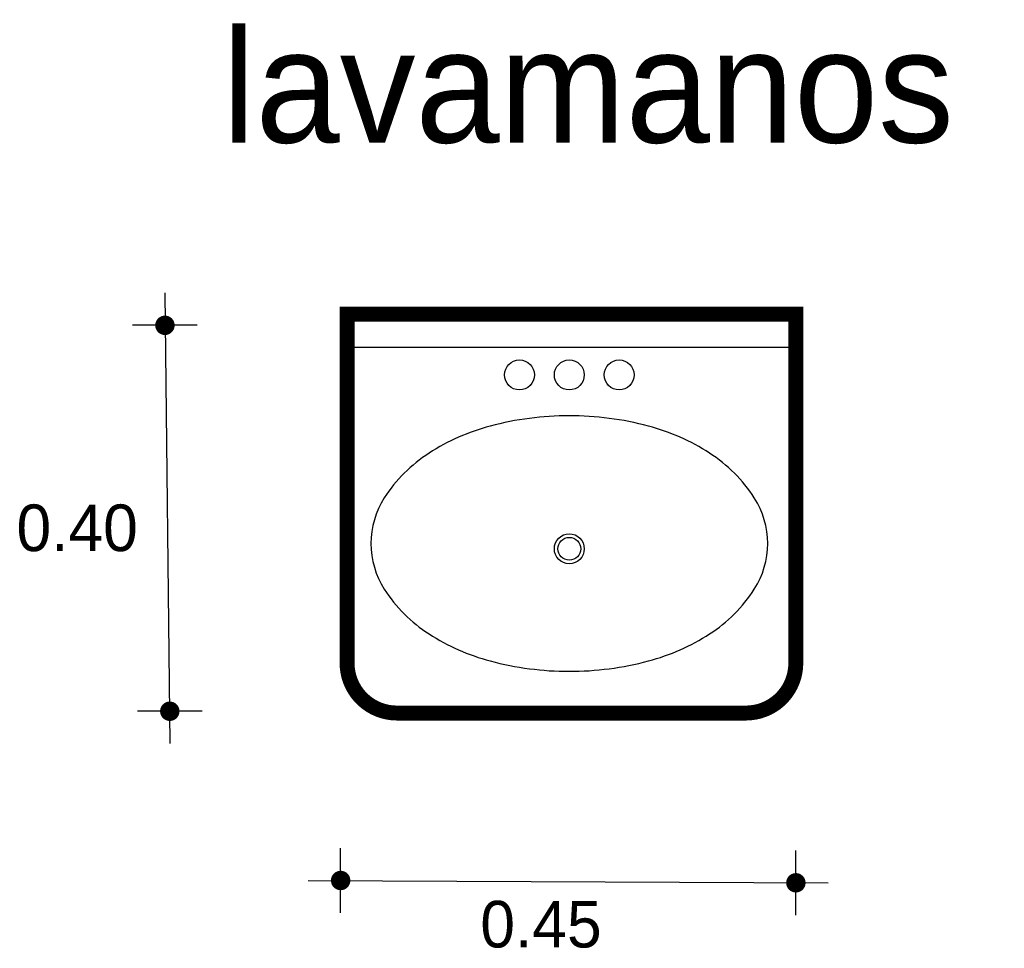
# Model space of a CAD drawing. Extents: x 13.728 to 14.715, y -4.528 to -3.597.
import ezdxf

# ---------------------------------------------------------------- set-up
doc = ezdxf.new("R2010")
doc.units = 0
doc.header["$MEASUREMENT"] = 0
for name, color, linetype in [('BORDE', 2, 'CONTINUOUS'), ('COTAS', 6, 'CONTINUOUS'), ('DIBUJO', 5, 'CONTINUOUS'), ('TEXTO', 4, 'CONTINUOUS')]:
    doc.layers.add(name, color=color, linetype=linetype)

msp = doc.modelspace()

# ---------------------------------------------------------------- linework, layer by layer
at = {"layer": 'BORDE', "const_width": 0.015}
msp.add_lwpolyline([(14.10594, -4.29202, -0.414214), (14.05594, -4.24202), (14.05594, -3.89202), (14.50594, -3.89202), (14.50594, -4.24202, -0.414214), (14.45594, -4.29202)], format="xyb", close=True, dxfattribs=at)
at = {"layer": 'COTAS'}
for p, q in [((13.87327, -3.87072), (13.87814, -4.32267)), ((13.90573, -3.90318), (13.8408, -3.90318)), ((13.9106, -4.29021), (13.84567, -4.29021)), ((14.04949, -4.49238), (14.04949, -4.42745)), ((14.50599, -4.49473), (14.50599, -4.4298)), ((14.01702, -4.45992), (14.53846, -4.46227))]:
    msp.add_line(p, q, dxfattribs=at)
at = {"layer": 'COTAS', "const_width": 0.00974}
for points in [[(13.8684, -3.90318, 1), (13.87814, -3.90318, 1)], [(13.87327, -4.29021, 1), (13.88301, -4.29021, 1)], [(14.04462, -4.45992, 1), (14.05436, -4.45992, 1)], [(14.50112, -4.46227, 1), (14.51086, -4.46227, 1)]]:
    msp.add_lwpolyline(points, format="xyb", close=True, dxfattribs=at)
at = {"layer": 'DIBUJO'}
for p, q in [((14.0538, -3.89051), (14.0538, -3.92505)), ((14.0538, -3.89051), (14.08848, -3.89051)), ((14.0538, -3.89051), (14.5038, -3.89051)), ((14.0538, -4.24051), (14.0538, -3.89051)), ((14.5038, -3.92505), (14.5038, -3.89051)), ((14.5038, -3.89051), (14.5038, -4.24051)), ((14.0538, -3.92505), (14.5038, -3.92505)), ((14.4538, -4.29051), (14.1038, -4.29051))]:
    msp.add_line(p, q, dxfattribs=at)
msp.add_lwpolyline([(14.2788, -3.99386, 0.065274), (14.19944, -4.00426, 0.078032), (14.13811, -4.03139, 0.107177), (14.09327, -4.07626, 0.143854), (14.07983, -4.12202, 0.143854), (14.09327, -4.16777, 0.107177), (14.13811, -4.21264, 0.078032), (14.19944, -4.23977, 0.065274), (14.2788, -4.25017, 0.065274), (14.35815, -4.23977, 0.078032), (14.41949, -4.21264, 0.107177), (14.46432, -4.16777, 0.143854), (14.47777, -4.12202, 0.143854), (14.46432, -4.07626, 0.107177), (14.41949, -4.03139, 0.078032), (14.35815, -4.00426, 0.065274)], format="xyb", close=True, dxfattribs=at)
for centre, radius in [((14.2288, -3.95295), 0.015), ((14.2788, -3.95295), 0.015), ((14.3288, -3.95295), 0.015), ((14.2788, -4.12727), 0.015), ((14.2788, -4.12727), 0.0114)]:
    msp.add_circle(centre, radius, dxfattribs=at)
for centre, start, end in [((14.1038, -4.24051), 180, 270), ((14.4538, -4.24051), 270, 0)]:
    msp.add_arc(centre, 0.05, start, end, dxfattribs=at)

# ---------------------------------------------------------------- texts
at = {"layer": 'COTAS'}
for s, p in [('0.40', (13.72441, -4.12963)), ('0.45', (14.18955, -4.52711))]:
    msp.add_text(s, height=0.046751, dxfattribs=at).set_placement(p)
at = {"layer": 'TEXTO'}
msp.add_text('lavamanos', height=0.113495, dxfattribs=at).set_placement((13.93048, -3.71995))

doc.saveas('drawing.dxf')
